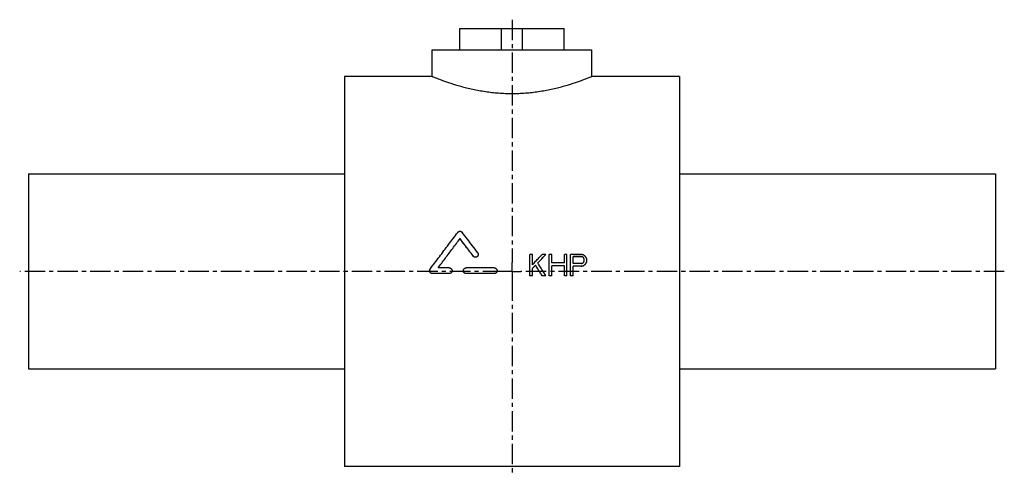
# Model space of a CAD drawing. Header units: millimetres. Extents: x 1 to 556, y 116 to 373.
import ezdxf

# ---------------------------------------------------------------- set-up
doc = ezdxf.new("R2010")
doc.units = ezdxf.units.MM
doc.header["$LTSCALE"] = 30.734
doc.linetypes.add('CENTER', pattern=[0.6, 0.375, -0.075, 0.075, -0.075])
doc.layers.get('0').update_dxf_attribs({"linetype": 'CONTINUOUS'})
doc.layers.add('DEFAULT_1', color=7, linetype='CENTER')

msp = doc.modelspace()

# ---------------------------------------------------------------- linework, layer by layer
at = {"color": 7, "linetype": 'CONTINUOUS'}
for p, q in [((249.55, 356.44), (249.55, 368.44)), ((249.55, 368.44), (308.26, 368.44)), ((272.91, 356.44), (272.91, 368.44)), ((284.91, 356.44), (284.91, 368.44)), ((308.26, 356.44), (308.26, 368.44)), ((233.91, 341.44), (233.91, 356.44)), ((233.91, 356.44), (323.91, 356.44)), ((323.91, 341.44), (323.91, 356.44)), ((184.41, 341.44), (184.41, 121.44)), ((233.91, 341.44), (184.41, 341.44)), ((373.41, 341.44), (323.91, 341.44)), ((373.41, 341.44), (373.41, 121.44)), ((6.41, 286.44), (6.41, 176.44)), ((6.41, 286.44), (184.41, 286.44)), ((373.41, 286.44), (551.41, 286.44)), ((551.41, 286.44), (551.41, 176.44)), ((249.62, 249.91), (249.62, 249.94)), ((257.04, 240.08), (257.04, 240.11)), ((290.41, 241.05), (288.91, 241.05)), ((288.91, 229.04), (288.91, 241.05)), ((290.41, 235.19), (290.41, 241.05)), ((297.91, 241.05), (295.91, 241.05)), ((297.91, 241.03), (297.91, 241.05)), ((301.41, 241.05), (299.91, 241.05)), ((299.91, 229.04), (299.91, 241.05)), ((301.41, 236.21), (301.41, 241.05)), ((309.91, 241.05), (308.41, 241.05)), ((308.41, 236.21), (308.41, 241.05)), ((309.91, 229.04), (309.91, 241.05)), ((317.91, 241.05), (311.91, 241.05)), ((311.91, 229.04), (311.91, 241.05)), ((318.16, 239.78), (313.41, 239.78)), ((313.41, 235.96), (313.41, 239.78)), ((318.16, 239.76), (313.41, 239.76)), ((318.16, 239.76), (318.16, 239.78)), ((318.91, 239.5), (318.91, 239.53)), ((243.55, 233.41), (237.21, 233.41)), ((268.91, 233.41), (253.06, 233.41)), ((290.41, 229.04), (290.41, 233.14)), ((292.16, 234.91), (292.16, 234.94)), ((308.41, 236.21), (301.41, 236.21)), ((308.41, 234.68), (301.41, 234.68)), ((301.41, 229.04), (301.41, 234.68)), ((308.41, 234.65), (301.41, 234.65)), ((308.41, 229.04), (308.41, 234.68)), ((318.16, 235.96), (313.41, 235.96)), ((317.91, 234.42), (313.41, 234.42)), ((313.41, 229.04), (313.41, 234.42)), ((317.91, 234.4), (313.41, 234.4)), ((317.91, 234.4), (317.91, 234.42)), ((319.16, 234.65), (319.16, 234.68)), ((319.66, 237.49), (319.66, 238.25)), ((320.16, 235.42), (320.16, 235.45)), ((320.91, 236.44), (320.91, 236.47)), ((321.16, 237.23), (321.16, 238.25)), ((234.04, 230.2), (234.04, 230.23)), ((243.55, 230.23), (234.04, 230.23)), ((243.55, 230.2), (234.04, 230.2)), ((243.55, 230.2), (243.55, 230.23)), ((253.06, 230.2), (253.06, 230.23)), ((268.91, 230.23), (253.06, 230.23)), ((268.91, 230.2), (253.06, 230.2)), ((268.91, 230.2), (268.91, 230.23)), ((290.41, 229.04), (288.91, 229.04)), ((290.41, 229.02), (288.91, 229.02)), ((297.91, 229.04), (295.91, 229.04)), ((295.91, 229.02), (295.91, 229.04)), ((297.91, 229.02), (295.91, 229.02)), ((297.91, 229.02), (297.91, 229.04)), ((301.41, 229.04), (299.91, 229.04)), ((301.41, 229.02), (299.91, 229.02)), ((309.91, 229.04), (308.41, 229.04)), ((309.91, 229.02), (308.41, 229.02)), ((313.41, 229.04), (311.91, 229.04)), ((313.41, 229.02), (311.91, 229.02)), ((6.41, 176.44), (184.41, 176.44)), ((373.41, 176.44), (551.41, 176.44)), ((373.41, 121.44), (184.41, 121.44))]:
    msp.add_line(p, q, dxfattribs=at)
for points, start_tangent, end_tangent in [([(233.91, 341.44), (234.07, 341.38), (234.56, 341.18), (235.37, 340.85), (236.51, 340.4), (237.99, 339.84), (239.79, 339.17), (241.93, 338.41), (244.37, 337.59), (247.12, 336.73), (250.12, 335.86), (253.35, 335.02), (256.75, 334.23), (260.29, 333.53), (263.92, 332.93), (267.62, 332.45), (271.37, 332.1), (275.13, 331.89), (278.91, 331.82), (282.68, 331.89), (286.45, 332.1), (290.19, 332.45), (293.9, 332.93), (297.53, 333.53), (301.07, 334.23), (304.47, 335.02), (307.7, 335.86), (310.7, 336.73), (313.44, 337.59), (315.89, 338.41), (318.02, 339.17), (319.83, 339.84), (321.31, 340.4), (322.45, 340.85), (323.26, 341.18), (323.75, 341.38), (323.91, 341.44)], (85.730985, -35.071766), (85.730985, 35.071766)), ([(232.77, 232.77), (237.97, 239.72), (243.17, 246.64), (248.35, 253.49)], (15.4951, 20.777434), (15.660625, 20.652959)), ([(237.21, 233.41), (241.34, 238.94), (245.49, 244.46), (249.62, 249.94)], (12.362662, 16.568767), (12.467538, 16.489995)), ([(237.22, 233.4), (241.34, 238.91), (245.49, 244.43), (249.62, 249.91)], (12.350066, 16.551939), (12.455017, 16.47311)), ([(248.35, 253.49), (248.57, 253.72), (248.84, 253.91), (249.14, 254.04), (249.45, 254.1), (249.78, 254.1), (250.1, 254.04), (250.4, 253.91), (250.66, 253.72), (250.89, 253.49)], (1.768253, 2.331941), (1.771513, -2.329465)), ([(257.04, 240.11), (254.57, 243.4), (252.09, 246.67), (249.62, 249.94)], (-7.405965, 9.844465), (-7.443318, 9.816253)), ([(257.04, 240.08), (254.57, 243.37), (252.09, 246.65), (249.62, 249.91)], (-7.405915, 9.844418), (-7.44337, 9.816128)), ([(259.58, 242), (256.67, 245.85), (253.77, 249.68), (250.89, 253.49)], (-8.668753, 11.505669), (-8.720214, 11.466716)), ([(259.9, 241.05), (259.88, 240.83), (259.81, 240.53), (259.68, 240.25), (259.49, 240), (259.26, 239.79), (259, 239.63), (258.71, 239.52), (258.4, 239.48), (258.09, 239.49), (257.79, 239.56), (257.51, 239.69), (257.25, 239.88), (257.04, 240.11)], (0.000437, -3.954544), (-2.373484, 3.154981)), ([(259.9, 241.01), (259.88, 240.8), (259.81, 240.5), (259.68, 240.22), (259.49, 239.97), (259.26, 239.76), (259, 239.6), (258.71, 239.5), (258.4, 239.45), (258.09, 239.46), (257.79, 239.54), (257.51, 239.67), (257.25, 239.85), (257.04, 240.08)], (-0.042757, -3.937047), (-2.363118, 3.141209)), ([(259.58, 242), (259.74, 241.74), (259.85, 241.45), (259.9, 241.14), (259.9, 241.05)], (0.610341, -0.81008), (0.000112, -1.015932)), ([(290.41, 235.19), (292.24, 237.15), (294.07, 239.1), (295.91, 241.05)], (5.493193, 5.870008), (5.506809, 5.857237)), ([(293.41, 236.21), (294.91, 237.83), (296.41, 239.44), (297.91, 241.05)], (4.49536, 4.846215), (4.504642, 4.837589)), ([(293.42, 236.2), (294.91, 237.8), (296.41, 239.42), (297.91, 241.03)], (4.482327, 4.832161), (4.49158, 4.823561)), ([(319.16, 240.8), (318.74, 240.88), (318.33, 240.97), (317.91, 241.05)], (-1.249993, 0.254398), (-1.250003, 0.254349)), ([(318.91, 239.53), (318.66, 239.61), (318.41, 239.7), (318.16, 239.78)], (-0.749992, 0.254654), (-0.750008, 0.254608)), ([(318.91, 239.5), (318.66, 239.59), (318.41, 239.67), (318.16, 239.76)], (-0.749992, 0.254655), (-0.750008, 0.254608)), ([(319.41, 239.02), (319.24, 239.19), (319.08, 239.36), (318.91, 239.53)], (-0.499949, 0.509467), (-0.500052, 0.509366)), ([(319.41, 238.99), (319.24, 239.16), (319.08, 239.33), (318.91, 239.5)], (-0.499949, 0.509469), (-0.500053, 0.509368)), ([(320.16, 240.04), (319.83, 240.29), (319.49, 240.55), (319.16, 240.8)], (-0.99989, 0.763575), (-1.000114, 0.763283)), ([(319.66, 238.25), (319.58, 238.51), (319.49, 238.76), (319.41, 239.02)], (-0.249931, 0.764533), (-0.250068, 0.764489)), ([(320.91, 239.02), (320.66, 239.36), (320.41, 239.7), (320.16, 240.04)], (-0.749803, 1.018771), (-0.750197, 1.018482)), ([(321.16, 238.25), (321.08, 238.51), (320.99, 238.76), (320.91, 239.02)], (-0.249931, 0.764533), (-0.250068, 0.764489)), ([(243.55, 233.41), (243.86, 233.38), (244.16, 233.29), (244.43, 233.14), (244.67, 232.94), (244.87, 232.7), (245.01, 232.43), (245.1, 232.13), (245.14, 231.82)], (2.489276, 0), (0, -2.493264)), ([(251.47, 231.82), (251.51, 232.13), (251.6, 232.43), (251.74, 232.7), (251.94, 232.94), (252.18, 233.14), (252.45, 233.29), (252.75, 233.38), (253.06, 233.41)], (0.000001, 2.493264), (2.489276, 0)), ([(268.91, 233.41), (269.22, 233.38), (269.52, 233.29), (269.79, 233.14), (270.03, 232.94), (270.23, 232.7), (270.37, 232.43), (270.46, 232.13), (270.49, 231.82)], (2.489276, 0), (0, -2.493264)), ([(290.41, 233.14), (290.99, 233.74), (291.58, 234.34), (292.16, 234.94)], (1.749365, 1.79099), (1.750635, 1.789749)), ([(290.42, 233.13), (290.99, 233.72), (291.58, 234.31), (292.16, 234.91)], (1.73627, 1.777594), (1.737524, 1.776369)), ([(295.91, 229.04), (294.66, 231.01), (293.41, 232.97), (292.16, 234.94)], (-3.743758, 5.896179), (-3.756231, 5.88824)), ([(295.91, 229.02), (294.66, 230.98), (293.41, 232.94), (292.16, 234.91)], (-3.743741, 5.896306), (-3.756249, 5.888346)), ([(297.91, 229.04), (296.41, 231.43), (294.91, 233.82), (293.41, 236.21)], (-4.490816, 7.17525), (-4.50917, 7.16373)), ([(317.91, 234.42), (318.33, 234.51), (318.74, 234.59), (319.16, 234.68)], (1.249993, 0.255688), (1.250003, 0.255638)), ([(317.91, 234.4), (318.33, 234.48), (318.74, 234.57), (319.16, 234.65)], (1.249993, 0.255692), (1.250003, 0.255642)), ([(318.16, 235.96), (318.41, 236.04), (318.66, 236.13), (318.91, 236.21)], (0.749992, 0.255376), (0.750008, 0.25533)), ([(318.91, 236.21), (319.08, 236.38), (319.24, 236.55), (319.41, 236.72)], (0.499949, 0.510602), (0.500053, 0.5105)), ([(319.16, 234.68), (319.49, 234.94), (319.83, 235.19), (320.16, 235.45)], (0.999889, 0.766826), (1.000114, 0.766533)), ([(319.16, 234.65), (319.49, 234.91), (319.83, 235.16), (320.16, 235.42)], (0.999889, 0.766836), (1.000115, 0.766542)), ([(319.41, 236.72), (319.49, 236.98), (319.58, 237.23), (319.66, 237.49)], (0.249931, 0.765462), (0.250068, 0.765417)), ([(320.16, 235.45), (320.41, 235.79), (320.66, 236.13), (320.91, 236.47)], (0.749803, 1.02166), (0.750197, 1.021371)), ([(320.16, 235.42), (320.41, 235.76), (320.66, 236.1), (320.91, 236.44)], (0.749802, 1.021672), (0.750198, 1.021381)), ([(320.91, 236.47), (320.99, 236.72), (321.08, 236.98), (321.16, 237.23)], (0.249931, 0.765617), (0.250068, 0.765572)), ([(232.46, 231.82), (232.46, 231.88), (232.5, 232.19), (232.61, 232.5), (232.77, 232.77)], (0.00013, 1.020202), (0.608868, 0.816433)), ([(234.04, 230.23), (233.73, 230.26), (233.42, 230.35), (233.14, 230.51), (232.9, 230.71), (232.7, 230.96), (232.56, 231.25), (232.48, 231.56), (232.46, 231.82)], (-2.490714, 0), (0.000318, 2.494946)), ([(234.04, 230.2), (233.73, 230.23), (233.42, 230.33), (233.14, 230.48), (232.9, 230.69), (232.7, 230.94), (232.56, 231.22), (232.48, 231.53), (232.46, 231.79)], (-2.490741, 0), (0.000318, 2.494972)), ([(245.14, 231.82), (245.1, 231.51), (245.01, 231.21), (244.87, 230.93), (244.67, 230.69), (244.43, 230.49), (244.16, 230.35), (243.86, 230.26), (243.55, 230.23)], (0, -2.494601), (-2.490612, 0)), ([(245.14, 231.79), (245.1, 231.48), (245.01, 231.18), (244.87, 230.91), (244.67, 230.67), (244.43, 230.47), (244.16, 230.32), (243.86, 230.23), (243.55, 230.2)], (0, -2.494628), (-2.490639, 0)), ([(253.06, 230.23), (252.75, 230.26), (252.45, 230.35), (252.18, 230.49), (251.94, 230.69), (251.74, 230.93), (251.6, 231.21), (251.51, 231.51), (251.47, 231.82)], (-2.490612, 0), (0.000001, 2.494602)), ([(253.06, 230.2), (252.75, 230.23), (252.45, 230.32), (252.18, 230.47), (251.94, 230.67), (251.74, 230.91), (251.6, 231.18), (251.51, 231.48), (251.47, 231.79)], (-2.490639, 0), (0.000001, 2.494628)), ([(270.49, 231.82), (270.46, 231.51), (270.37, 231.21), (270.23, 230.93), (270.03, 230.69), (269.79, 230.49), (269.51, 230.35), (269.22, 230.26), (268.91, 230.23)], (0, -2.494601), (-2.490612, 0)), ([(270.49, 231.79), (270.46, 231.48), (270.37, 231.18), (270.23, 230.91), (270.03, 230.67), (269.79, 230.47), (269.51, 230.32), (269.22, 230.23), (268.91, 230.2)], (0, -2.494628), (-2.490639, 0))]:
    msp.add_spline(points, degree=3, dxfattribs=dict(at, start_tangent=start_tangent, end_tangent=end_tangent))
at = {"layer": 'DEFAULT_1', "color": 2, "linetype": 'CENTER'}
for p, q in [((278.91, 373.44), (278.91, 236.44)), ((278.91, 231.44), (278.91, 236.44)), ((273.91, 231.44), (1.41, 231.44)), ((278.91, 231.44), (273.91, 231.44)), ((278.91, 231.44), (278.91, 226.44)), ((278.91, 231.44), (283.91, 231.44)), ((556.41, 231.44), (283.91, 231.44)), ((278.91, 226.44), (278.91, 116.44))]:
    msp.add_line(p, q, dxfattribs=at)

doc.saveas('drawing.dxf')
